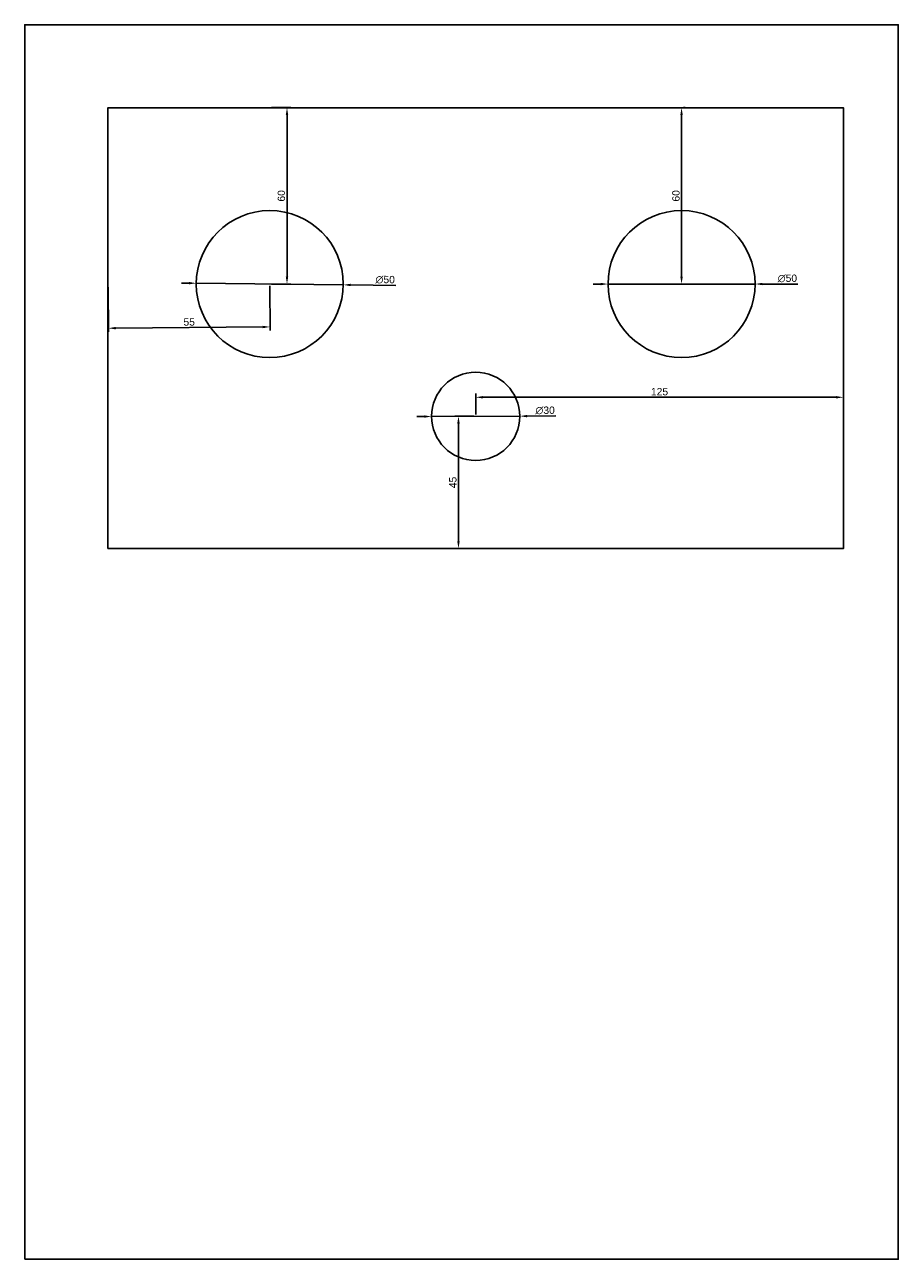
# Model space of a CAD drawing. Header units: millimetres. Extents: x 2390 to 2773, y -572 to 2444.
# Tile 4 of 6: x 2391 to 2688, y 953 to 1373. Entities that reach past the tile are written whole.
import ezdxf

# ---------------------------------------------------------------- set-up
doc = ezdxf.new("R2010")
doc.units = ezdxf.units.MM
doc.styles.get("Standard").update_dxf_attribs({"font": 'arial.ttf'})
doc.dimstyles.new('ISO-25', dxfattribs={"dimtxt": 2.5, "dimasz": 2.5, "dimexe": 1.25, "dimexo": 0.625, "dimtad": 1, "dimtxsty": 'Standard', "dimcen": 2.5, "dimadec": 0, "dimazin": 0, "dimtfac": 1, "dimtmove": 0, "dimatfit": 3, "dimfxl": 1, "dimarcsym": 0})

# ---------------------------------------------------------------- blocks, each defined once
blk = doc.blocks.new('*D22')
at = {"color": 0, "lineweight": -2, "transparency": 16777216}
for p, q in [((2446.37, 1285.22), (2443.87, 1285.25)), ((2448.87, 1285.19), (2498.86, 1284.64)), ((2516.69, 1284.44), (2501.36, 1284.61))]:
    blk.add_line(p, q, dxfattribs=at)
at = {"color": 0, "transparency": 16777216}
for points in [[(2446.37, 1285.64), (2446.36, 1284.8), (2448.87, 1285.19)], [(2501.37, 1285.03), (2501.36, 1284.19), (2498.86, 1284.64)]]:
    blk.add_solid(points, dxfattribs=at)
at = {"layer": 'Defpoints', "color": 0, "transparency": 16777216}
for p in [(2448.87, 1285.19), (2498.86, 1284.64)]:
    blk.add_point(p, dxfattribs=at)
at = {"color": 0, "transparency": 16777216, "insert": (2513.1, 1286.38), "char_height": 2.5, "attachment_point": 5, "rotation": 359.3628}
blk.add_mtext('∅50', dxfattribs=at)
blk = doc.blocks.new('*D23')
at = {"color": 0, "lineweight": -2, "transparency": 16777216}
for p, q in [((2586.37, 1284.91), (2583.87, 1284.91)), ((2588.87, 1284.91), (2638.87, 1284.92)), ((2653.45, 1284.92), (2641.37, 1284.92))]:
    blk.add_line(p, q, dxfattribs=at)
at = {"color": 0, "transparency": 16777216}
for points in [[(2586.37, 1285.33), (2586.37, 1284.5), (2588.87, 1284.91)], [(2641.37, 1285.33), (2641.37, 1284.5), (2638.87, 1284.92)]]:
    blk.add_solid(points, dxfattribs=at)
at = {"layer": 'Defpoints', "color": 0, "transparency": 16777216}
for p in [(2588.87, 1284.91), (2638.87, 1284.92)]:
    blk.add_point(p, dxfattribs=at)
at = {"color": 0, "transparency": 16777216, "insert": (2649.84, 1286.82), "char_height": 2.5, "attachment_point": 5, "rotation": 0.0061}
blk.add_mtext('∅50', dxfattribs=at)
blk = doc.blocks.new('*D24')
at = {"color": 0, "lineweight": -2, "transparency": 16777216}
for p, q in [((2526.37, 1239.84), (2523.87, 1239.83)), ((2528.87, 1239.85), (2558.87, 1239.98)), ((2571.09, 1240.03), (2561.37, 1239.99))]:
    blk.add_line(p, q, dxfattribs=at)
at = {"color": 0, "transparency": 16777216}
for points in [[(2526.36, 1240.26), (2526.37, 1239.43), (2528.87, 1239.85)], [(2561.36, 1240.4), (2561.37, 1239.57), (2558.87, 1239.98)]]:
    blk.add_solid(points, dxfattribs=at)
at = {"layer": 'Defpoints', "color": 0, "transparency": 16777216}
for p in [(2528.87, 1239.85), (2558.87, 1239.98)]:
    blk.add_point(p, dxfattribs=at)
at = {"color": 0, "transparency": 16777216, "insert": (2567.47, 1241.92), "char_height": 2.5, "attachment_point": 5, "rotation": 0.2385}
blk.add_mtext('∅30', dxfattribs=at)
blk = doc.blocks.new('*D25')
at = {"color": 0, "lineweight": -2, "transparency": 16777216}
for p, q in [((2418.87, 1283.85), (2418.99, 1268.64)), ((2473.87, 1284.29), (2473.99, 1269.08)), ((2471.48, 1270.31), (2421.48, 1269.91))]:
    blk.add_line(p, q, dxfattribs=at)
at = {"color": 0, "transparency": 16777216}
for points in [[(2421.48, 1270.33), (2421.48, 1269.49), (2418.98, 1269.89)], [(2471.48, 1270.72), (2471.48, 1269.89), (2473.98, 1270.33)]]:
    blk.add_solid(points, dxfattribs=at)
at = {"layer": 'Defpoints', "color": 0, "transparency": 16777216}
for p in [(2418.87, 1284.48), (2473.87, 1284.92), (2418.98, 1269.89)]:
    blk.add_point(p, dxfattribs=at)
at = {"color": 0, "transparency": 16777216, "insert": (2446.47, 1272), "char_height": 2.5, "attachment_point": 5, "rotation": 0.4543}
blk.add_mtext('55', dxfattribs=at)
blk = doc.blocks.new('*D26')
at = {"color": 0, "lineweight": -2, "transparency": 16777216}
for p, q in [((2474.49, 1344.92), (2480.98, 1344.92)), ((2479.73, 1287.42), (2479.73, 1342.42)), ((2474.49, 1284.92), (2480.98, 1284.92))]:
    blk.add_line(p, q, dxfattribs=at)
at = {"color": 0, "transparency": 16777216}
for points in [[(2479.31, 1342.42), (2480.14, 1342.42), (2479.73, 1344.92)], [(2479.31, 1287.42), (2480.14, 1287.42), (2479.73, 1284.92)]]:
    blk.add_solid(points, dxfattribs=at)
at = {"layer": 'Defpoints', "color": 0, "transparency": 16777216}
for p in [(2473.87, 1344.92), (2479.73, 1344.92), (2473.87, 1284.92)]:
    blk.add_point(p, dxfattribs=at)
at = {"color": 0, "transparency": 16777216, "insert": (2477.82, 1314.92), "char_height": 2.5, "attachment_point": 5, "rotation": 90}
blk.add_mtext('60', dxfattribs=at)
blk = doc.blocks.new('*D27')
at = {"color": 0, "lineweight": -2, "transparency": 16777216}
for p, q in [((2614.49, 1344.92), (2615.12, 1344.92)), ((2613.87, 1287.42), (2613.87, 1342.42)), ((2614.49, 1284.92), (2615.12, 1284.92))]:
    blk.add_line(p, q, dxfattribs=at)
at = {"color": 0, "transparency": 16777216}
for points in [[(2613.45, 1342.42), (2614.28, 1342.42), (2613.87, 1344.92)], [(2613.45, 1287.42), (2614.28, 1287.42), (2613.87, 1284.92)]]:
    blk.add_solid(points, dxfattribs=at)
at = {"layer": 'Defpoints', "color": 0, "transparency": 16777216}
for p in [(2613.87, 1344.92), (2613.87, 1344.92), (2613.87, 1284.92)]:
    blk.add_point(p, dxfattribs=at)
at = {"color": 0, "transparency": 16777216, "insert": (2611.96, 1314.92), "char_height": 2.5, "attachment_point": 5, "rotation": 90}
blk.add_mtext('60', dxfattribs=at)
blk = doc.blocks.new('*D28')
at = {"color": 0, "lineweight": -2, "transparency": 16777216}
for p, q in [((2543.24, 1239.92), (2536.77, 1239.92)), ((2538.02, 1237.42), (2538.02, 1197.42)), ((2543.24, 1194.92), (2536.77, 1194.92))]:
    blk.add_line(p, q, dxfattribs=at)
at = {"color": 0, "transparency": 16777216}
for points in [[(2537.6, 1237.42), (2538.44, 1237.42), (2538.02, 1239.92)], [(2537.6, 1197.42), (2538.44, 1197.42), (2538.02, 1194.92)]]:
    blk.add_solid(points, dxfattribs=at)
at = {"layer": 'Defpoints', "color": 0, "transparency": 16777216}
for p in [(2543.87, 1239.92), (2538.02, 1194.92), (2543.87, 1194.92)]:
    blk.add_point(p, dxfattribs=at)
at = {"color": 0, "transparency": 16777216, "insert": (2536.12, 1217.42), "char_height": 2.5, "attachment_point": 5, "rotation": 90}
blk.add_mtext('45', dxfattribs=at)
blk = doc.blocks.new('*D29')
at = {"color": 0, "lineweight": -2, "transparency": 16777216}
for p, q in [((2543.87, 1240.54), (2543.87, 1247.65)), ((2668.87, 1240.54), (2668.87, 1247.65)), ((2546.37, 1246.4), (2666.37, 1246.4))]:
    blk.add_line(p, q, dxfattribs=at)
at = {"color": 0, "transparency": 16777216}
for points in [[(2546.37, 1246.81), (2546.37, 1245.98), (2543.87, 1246.4)], [(2666.37, 1246.81), (2666.37, 1245.98), (2668.87, 1246.4)]]:
    blk.add_solid(points, dxfattribs=at)
at = {"layer": 'Defpoints', "color": 0, "transparency": 16777216}
for p in [(2668.87, 1246.4), (2543.87, 1239.92), (2668.87, 1239.92)]:
    blk.add_point(p, dxfattribs=at)
at = {"color": 0, "transparency": 16777216, "insert": (2606.37, 1248.3), "char_height": 2.5, "attachment_point": 5}
blk.add_mtext('125', dxfattribs=at)

msp = doc.modelspace()

# ---------------------------------------------------------------- linework, layer by layer
for points in [[(2390.55, 953.145), (2687.55, 953.145), (2687.55, 1373.145), (2390.55, 1373.145)], [(2418.866, 1194.915), (2668.866, 1194.915), (2668.866, 1344.915), (2418.866, 1344.915)]]:
    msp.add_lwpolyline(points, close=True)
for centre, radius in [((2473.866, 1284.915), 25), ((2613.866, 1284.915), 25), ((2543.866, 1239.915), 15)]:
    msp.add_circle(centre, radius)

# ---------------------------------------------------------------- dimensions: what is measured, and where the dimension line sits
for base, p1, p2, picture, middle in [((2479.725, 1344.915), (2473.866, 1284.915), (2473.866, 1344.915), '*D26', (2477.824, 1314.915)), ((2613.866, 1344.915), (2613.866, 1284.915), (2613.866, 1344.915), '*D27', (2611.964, 1314.915))]:
    dim = msp.add_linear_dim(base=base, p1=p1, p2=p2, angle=90, dimstyle='ISO-25')
    dim.commit()
    dim.dimension.update_dxf_attribs({"geometry": picture, "text_midpoint": middle})
for p1, p2, picture, middle in [((2448.867, 1285.193), (2498.864, 1284.637), '*D22', (2513.079, 1284.479)), ((2588.866, 1284.913), (2638.866, 1284.918), '*D23', (2649.838, 1284.919)), ((2528.866, 1239.853), (2558.865, 1239.978), '*D24', (2567.48, 1240.014))]:
    dim = msp.add_diameter_dim_2p(p1=p1, p2=p2, dimstyle='ISO-25')
    dim.commit()
    dim.dimension.update_dxf_attribs({"geometry": picture, "text_midpoint": middle, "dimtype": 163})
for p1, p2, distance, picture, middle in [((2473.866, 1284.915), (2418.866, 1284.479), 14.59, '*D25', (2446.466, 1272.004)), ((2543.866, 1239.915), (2543.866, 1194.915), -5.845, '*D28', (2536.124, 1217.415))]:
    dim = msp.add_aligned_dim(p1=p1, p2=p2, distance=distance, dimstyle='ISO-25')
    dim.commit()
    dim.dimension.update_dxf_attribs({"geometry": picture, "text_midpoint": middle})
dim = msp.add_linear_dim(base=(2668.866, 1246.398), p1=(2543.866, 1239.915), p2=(2668.866, 1239.915), dimstyle='ISO-25')
dim.commit()
dim.dimension.update_dxf_attribs({"geometry": '*D29', "text_midpoint": (2606.366, 1248.299)})

doc.saveas('drawing.dxf')
